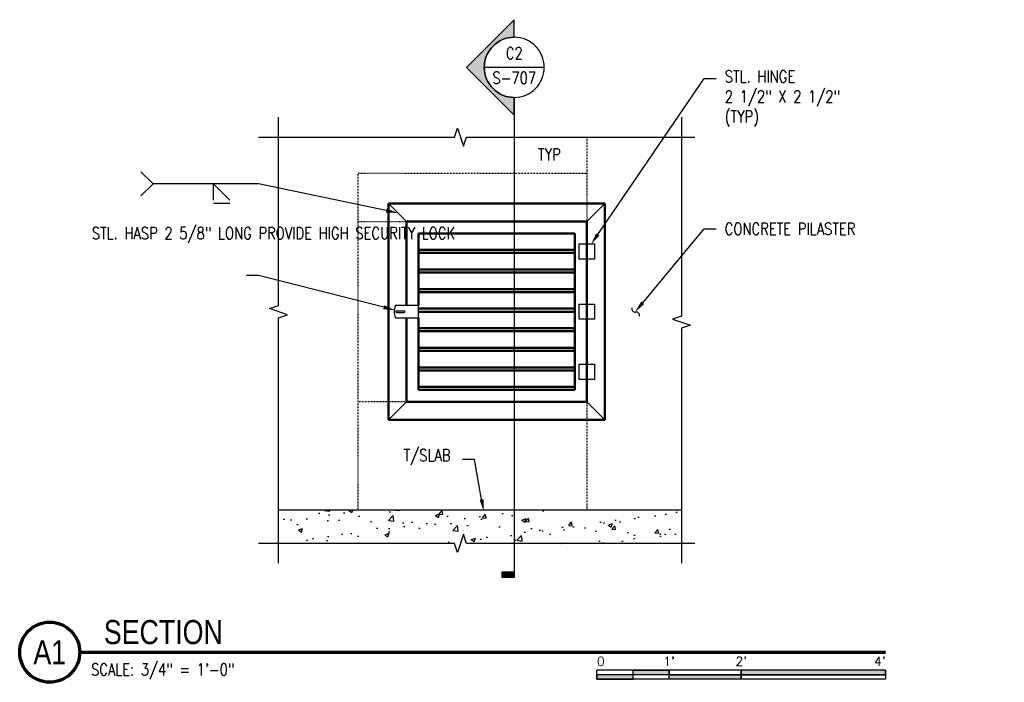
# Model space of a CAD drawing. Header units: inches. Extents: x 54 to 1490, y -286 to 93.
# Tile 1 of 22: x 54 to 218, y -29 to 82. Entities that reach past the tile are written whole.
import ezdxf
from ezdxf import colors
from ezdxf.entities.mleader import LeaderData, LeaderLine
from ezdxf.enums import TextEntityAlignment as Align
from ezdxf.math import Vec2, Vec3

# ---------------------------------------------------------------- set-up
doc = ezdxf.new("R2010")
doc.units = ezdxf.units.IN
doc.header["$MEASUREMENT"] = 0
doc.linetypes.add('Dash', pattern=[0.25, 0.125, -0.125])
for name, color, linetype in [('A-ANNO-NOTE', 2, 'Continuous'), ('A-DETL', 3, 'Continuous'), ('A-DETL-MEDM', 3, 'Continuous'), ('A-DETL-THIN', 1, 'Continuous'), ('A-FLOR', 5, 'Continuous'), ('A-FLOR-HDLN', 1, 'Dash'), ('A-FLOR-PATT', 8, 'Continuous'), ('A-WALL-HDLN', 1, 'Dash'), ('G-ANNO-SYMB', 2, 'Continuous'), ('G-ANNO-TEXT', 2, 'Continuous'), ('M-EQPM', 2, 'Continuous'), ('S-ANNO-NOTE', 2, 'Continuous'), ('S-ANNO-SYMB', 2, 'Continuous'), ('S-ANNO-TEXT', 2, 'Continuous')]:
    doc.layers.add(name, color=color, linetype=linetype)
doc.styles.add('Annotative', font='romans.shx', dxfattribs={"width": 0.8, "height": 0.125})
doc.styles.add('Arial', font='romans.shx', dxfattribs={"width": 0.8})
doc.styles.add('ROMANS', font='romans.shx', dxfattribs={"width": 0.8})
doc.styles.add('TITLES', font='swiss.ttf', dxfattribs={"width": 0.8, "height": 0.25})

# ---------------------------------------------------------------- blocks, each defined once
blk = doc.blocks.new('USM_Louver - USM_Louver-1291320-Section 13')
at = {"layer": 'M-EQPM', "lineweight": 50}
for p, q in [((168.08, 51), (168.08, 15)), ((204.08, 51), (168.08, 51)), ((204.08, 15), (204.08, 51)), ((201.08, 48), (171.08, 48)), ((171.08, 48), (171.08, 34)), ((171.08, 48), (201.08, 48)), ((171.08, 34), (171.08, 48)), ((201.08, 18), (201.08, 48)), ((201.08, 48), (201.08, 18)), ((173.08, 46), (199.08, 46)), ((173.08, 34), (173.08, 46)), ((199.08, 46), (199.08, 20)), ((173.08, 42.75), (173.08, 43.25)), ((173.08, 43.25), (199.08, 43.25)), ((173.08, 42.75), (199.08, 42.75)), ((199.08, 43.25), (199.08, 42.75)), ((173.08, 39.5), (173.08, 40)), ((173.08, 40), (199.08, 40)), ((173.08, 39.5), (199.08, 39.5)), ((199.08, 40), (199.08, 39.5)), ((173.08, 36.25), (173.08, 36.75)), ((173.08, 36.75), (199.08, 36.75)), ((173.08, 36.25), (199.08, 36.25)), ((199.08, 36.75), (199.08, 36.25)), ((173.08, 33.5), (199.08, 33.5)), ((173.08, 33), (199.08, 33)), ((199.08, 33.5), (199.08, 33)), ((171.08, 32), (171.08, 18)), ((171.08, 18), (171.08, 32)), ((173.08, 20), (173.08, 32)), ((173.08, 29.75), (173.08, 30.25)), ((173.08, 30.25), (199.08, 30.25)), ((173.08, 29.75), (199.08, 29.75)), ((199.08, 30.25), (199.08, 29.75)), ((173.08, 26.5), (173.08, 27)), ((173.08, 27), (199.08, 27)), ((173.08, 26.5), (199.08, 26.5)), ((199.08, 27), (199.08, 26.5)), ((173.08, 23.25), (173.08, 23.75)), ((173.08, 23.75), (199.08, 23.75)), ((173.08, 23.25), (199.08, 23.25)), ((199.08, 23.75), (199.08, 23.25)), ((173.08, 20), (173.08, 20.5)), ((199.08, 20.5), (173.08, 20.5)), ((173.08, 20), (199.08, 20)), ((199.08, 20), (173.08, 20)), ((199.08, 20.5), (199.08, 20)), ((171.08, 18), (201.08, 18)), ((201.08, 18), (171.08, 18)), ((168.08, 15), (204.08, 15))]:
    blk.add_line(p, q, dxfattribs=at)
blk = doc.blocks.new('*U18')
for points in [[(-2.625, -0.188), (-2.25, -0.188), (-2.25, -0.234), (-2.625, -0.234)], [(-1.5, -0.234), (0, -0.234), (0, -0.187), (-1.5, -0.187)], [(-3, -0.281), (-2.625, -0.281), (-2.625, -0.234), (-3, -0.234)], [(-2.25, -0.235), (-1.5, -0.235), (-1.5, -0.281), (-2.25, -0.281)]]:
    blk.add_hatch(color=256).paths.add_polyline_path(points)
for p, q in [((0, -0.187), (-3, -0.187)), ((-3, -0.281), (-3, -0.187)), ((-2.625, -0.281), (-2.625, -0.188)), ((-2.25, -0.281), (-2.25, -0.188)), ((-1.5, -0.281), (-1.5, -0.188)), ((0, -0.187), (0, -0.281)), ((0, -0.234), (-3, -0.234)), ((0, -0.281), (-3, -0.281))]:
    blk.add_line(p, q)
at = {"flags": 128}
for points in [[(-2.625, -0.188), (-2.25, -0.188), (-2.25, -0.234), (-2.625, -0.234), (-2.625, -0.188)], [(-1.5, -0.234), (0, -0.234), (0, -0.187), (-1.5, -0.187), (-1.5, -0.234)], [(-3, -0.281), (-2.625, -0.281), (-2.625, -0.234), (-3, -0.234), (-3, -0.281)], [(-2.25, -0.235), (-1.5, -0.235), (-1.5, -0.281), (-2.25, -0.281), (-2.25, -0.235)]]:
    blk.add_lwpolyline(points, close=True, dxfattribs=at)
at = {"style": 'Arial'}
blk.add_text('0', height=0.0937, dxfattribs=at).set_placement((-3, -0.094), align=Align.MIDDLE_LEFT)
for s, p in [("1'", (-2.25, -0.094)), ("2'", (-1.5, -0.094))]:
    blk.add_text(s, height=0.0937, dxfattribs=at).set_placement(p, align=Align.MIDDLE_CENTER)
blk.add_text("4'", height=0.0937, dxfattribs=at).set_placement((0, -0.094), align=Align.MIDDLE_RIGHT)
blk = doc.blocks.new('*U21')
at = {"lineweight": -3}
h = blk.add_hatch(color=256, dxfattribs=at)
edge = h.paths.add_edge_path()
edge.add_line((0, 0.312), (0, 0.495))
edge.add_line((0, 0.495), (0.495, 0))
edge.add_line((0.495, 0), (0, -0.495))
edge.add_line((0, -0.495), (0, -0.312))
edge.add_arc((0, 0), 0.312, 270, 450)
blk.add_hatch(color=256, dxfattribs=at).paths.add_polyline_path([(0, -5.238), (0, -5.3), (0.125, -5.3), (0.125, -5.238)])
for p, q in [((0.495, 0), (0, 0.495)), ((-0.312, 0), (0.312, 0)), ((0, -0.495), (0.495, 0))]:
    blk.add_line(p, q, dxfattribs=at)
at = {"linetype": 'Continuous', "lineweight": -3}
blk.add_line((0, -0.312), (0, -5.3), dxfattribs=at)
at = {"lineweight": -3, "flags": 128}
blk.add_lwpolyline([(0, 0.312), (0, 0.495), (0.495, 0), (0, -0.495), (0, -0.312, 1), (0, 0.312)], format="xyb", close=True, dxfattribs=at)
blk.add_lwpolyline([(0.016, 0.312), (0.016, 0.312)], dxfattribs=at)
blk.add_lwpolyline([(0.016, 0.312), (0.016, 0.312)], dxfattribs=at)
blk.add_lwpolyline([(0, -5.238), (0, -5.3), (0.125, -5.3), (0.125, -5.238), (0, -5.238)], close=True, dxfattribs=at)
at = {"lineweight": -3}
blk.add_circle((0, 0), 0.312, dxfattribs=at)
at = {"linetype": 'Continuous', "lineweight": -3, "style": 'Arial'}
blk.add_attdef('X#', text='', height=0.0938, dxfattribs=at).set_placement((0, 0.047), align=Align.BOTTOM_CENTER)
blk.add_attdef('X-###', text='', height=0.0938, dxfattribs=at).set_placement((0, -0.047), align=Align.TOP_CENTER)
blk = doc.blocks.new('HDR-Si_Weld-Symbol')
at = {"layer": 'A-ANNO-NOTE'}
for p, q in [((-1.098, 0), (-1.223, 0.125)), ((0, 0), (-1.098, 0)), ((-1.098, 0), (-1.223, -0.125)), ((-0.469, 0), (-0.3, -0.169)), ((-0.469, -0.169), (-0.469, 0)), ((-0.469, -0.2), (-0.3, -0.2))]:
    blk.add_line(p, q, dxfattribs=at)
blk = doc.blocks.new('*U17')
at = {"linetype": 'Continuous', "lineweight": 70}
blk.add_line((1.125, 0.625), (9.5, 0.625), dxfattribs=at)
at = {"lineweight": 70}
blk.add_circle((0.812, 0.625), 0.312, dxfattribs=at)
at = {"style": 'Arial'}
blk.add_attdef('DRAWING_AREA_TITLE', text='', height=0.187, dxfattribs=at).set_placement((1.374, 0.634), align=Align.BOTTOM_LEFT)
blk.add_attdef('X#', text='', height=0.187, dxfattribs=at).set_placement((0.812, 0.625), align=Align.MIDDLE_CENTER)
blk.add_attdef('SCALE:', text='', height=0.0938, dxfattribs=at).set_placement((1.374, 0.561), align=Align.TOP_LEFT)

msp = doc.modelspace()

# ---------------------------------------------------------------- hatches: boundary and pattern name
at = {"layer": 'A-FLOR-PATT', "lineweight": -3}
h = msp.add_hatch(dxfattribs=at)
h.set_pattern_fill('AR-CONC', color=8, style=0)
h.set_pattern_definition([(50, (-52.5015, 0), (7.1726, -0.62752), [0.75, -8.25]), (355, (-52.5015, 0), (-1.38751, 7.52192), [0.6, -6.6]), (100.4514, (-51.904, -0.052), (5.78509, 6.8944), [0.6374, -7.01142]), (46.184, (-52.5015, 2), (10.6724, -1.6552), [1.125, -12.375]), (96.6356, (-51.612, 1.862), (9.3466, 9.7412), [0.9561, -10.51714]), (351.184, (-52.501, 2), (9.3466, 9.7412), [0.9, -9.9]), (21, (-51.5015, 1.5), (5.96907, -4.02619), [0.75, -8.25]), (326, (-51.5015, 1.5), (2.43315, 7.2515), [0.6, -6.6]), (71.4514, (-51.004, 1.1645), (8.40222, 3.22531), [0.6374, -7.01142]), (37.5, (-52.5015, 0), (0.1216, 3.32894), [0, -6.52, 0, -6.7, 0, -6.625]), (7.5, (-52.5015, 0), (2.630695, 3.94412), [0, -3.82, 0, -6.37, 0, -2.525]), (327.5, (-54.7315, 0), (5.338224, -0.22555), [0, -2.5, 0, -7.8, 0, -10.35]), (317.5, (-55.7315, 0), (5.83186, 1.00105), [0, -3.25, 0, -5.18, 0, -7.35])])
h.paths.add_polyline_path([(127.0759, -7), (128.0759, -4), (128.5759, -5.5), (164.3259, -5.5), (164.3259, 0), (97.3259, 0), (97.3259, -5.5), (126.5759, -5.5)])

# ---------------------------------------------------------------- linework, layer by layer
at = {"layer": 'A-DETL-MEDM', "lineweight": -3}
for p, q in [((118.5759, 48), (115.5759, 51)), ((148.5759, 48), (151.5759, 51)), ((147.3259, 41.75), (147.3259, 44.25)), ((147.3259, 44.25), (149.8259, 44.25)), ((148.5759, 44.25), (148.5759, 41.75)), ((149.8259, 44.25), (149.8259, 41.75)), ((149.8259, 41.75), (147.3259, 41.75)), ((120.5759, 34), (116.758, 34)), ((116.8438, 32.875), (118.2788, 32.875)), ((120.5759, 31.6875), (120.5759, 34.3125)), ((147.3259, 31.75), (147.3259, 34.25)), ((147.3259, 34.25), (149.8259, 34.25)), ((148.5759, 34.25), (148.5759, 31.75)), ((149.8259, 34.25), (149.8259, 31.75)), ((116.758, 32), (120.5759, 32)), ((149.8259, 31.75), (147.3259, 31.75)), ((147.3259, 21.75), (147.3259, 24.25)), ((147.3259, 24.25), (149.8259, 24.25)), ((148.5759, 24.25), (148.5759, 21.75)), ((149.8259, 24.25), (149.8259, 21.75)), ((149.8259, 21.75), (147.3259, 21.75)), ((118.5759, 18), (115.5759, 15)), ((148.5759, 18), (151.5759, 15))]:
    msp.add_line(p, q, dxfattribs=at)
msp.add_arc((118.9813, 33), 2.4379, 155.783329, 204.216671, dxfattribs=at)
at = {"layer": 'A-DETL-THIN', "lineweight": -3}
for p, q in [((116.8438, 32.875), (116.8438, 33.125)), ((116.8438, 33.125), (118.2788, 33.125)), ((118.2788, 33.125), (118.2788, 32.875))]:
    msp.add_line(p, q, dxfattribs=at)
for centre, start, end in [((156.594, 33.4935), 166.019954, 279.307431), ((156.775, 32.389), 346.019954, 99.307431)]:
    msp.add_arc(centre, 0.5596, start, end, dxfattribs=at)
at = {"layer": 'A-FLOR', "lineweight": -3}
msp.add_line((164.3259, 0), (97.3259, 0), dxfattribs=at)
at = {"layer": 'A-FLOR-HDLN', "lineweight": -3}
for p, q in [((110.5759, 56), (148.5759, 56)), ((110.5759, 0.002), (110.5759, 56)), ((148.5759, 18), (148.5759, 15.002))]:
    msp.add_line(p, q, dxfattribs=at)
at = {"layer": 'A-WALL-HDLN', "lineweight": -3}
for p, q in [((148.5759, 62), (148.5759, 51.002)), ((148.5759, 50.998), (148.5759, 48)), ((110.5759, 48), (115.5739, 48)), ((115.5778, 48), (118.5739, 48)), ((115.5739, 18), (110.5759, 18)), ((118.5739, 18), (115.5778, 18)), ((148.5759, 14.998), (148.5759, 0.002))]:
    msp.add_line(p, q, dxfattribs=at)
at = {"layer": 'G-ANNO-SYMB', "lineweight": -3}
for p, q in [((97.3259, 34), (97.3259, 65.3125)), ((164.3259, 65.3125), (164.3259, 32.25)), ((126.5759, 62), (127.0759, 63.5)), ((127.0759, 63.5), (128.0759, 60.5)), ((94.0032, 62), (126.5759, 62)), ((128.0759, 60.5), (128.5759, 62)), ((128.5759, 62), (166.5532, 62)), ((95.8259, 33.5), (97.3259, 34)), ((98.8259, 32.5), (95.8259, 33.5)), ((97.3259, 32), (98.8259, 32.5)), ((97.3259, -8.8125), (97.3259, 32)), ((164.3259, 32.25), (162.8259, 31.75)), ((162.8259, 31.75), (165.8259, 30.75)), ((165.8259, 30.75), (164.3259, 30.25)), ((164.3259, 30.25), (164.3259, -8.8125)), ((128.0759, -4), (127.0759, -7)), ((128.5759, -5.5), (128.0759, -4)), ((126.5759, -5.5), (94.0032, -5.5)), ((127.0759, -7), (126.5759, -5.5)), ((166.5532, -5.5), (128.5759, -5.5))]:
    msp.add_line(p, q, dxfattribs=at)

# ---------------------------------------------------------------- block references
at = {"layer": 'A-ANNO-NOTE', "lineweight": -3, "xscale": 16, "yscale": 16, "zscale": 16}
msp.add_blockref('HDR-Si_Weld-Symbol', (94.0032, 54.2461), dxfattribs=at)
at = {"layer": 'A-DETL', "color": 8, "lineweight": -3}
msp.add_blockref('USM_Louver - USM_Louver-1291320-Section 13', (-52.5015, 0), dxfattribs=at)
at = {"layer": 'G-ANNO-SYMB', "lineweight": -3}
ref = msp.add_blockref('*U21', (136.5081, 73.6016), dxfattribs=dict(at, xscale=-16, yscale=16, zscale=16))
ref.add_attrib('X-###', 'S-707', dxfattribs={"layer": 'S-ANNO-SYMB', "color": 1, "linetype": 'Continuous', "lineweight": -2, "height": 2, "style": 'ROMANS', "width": 0.8}).set_placement((136.5081, 72.8516), align=Align.TOP_CENTER)
ref.add_attrib('X#', 'C2', dxfattribs={"layer": 'S-ANNO-TEXT', "color": 1, "linetype": 'Continuous', "lineweight": -2, "height": 2, "style": 'ROMANS', "width": 0.8}).set_placement((136.5081, 74.3516), align=Align.BOTTOM_CENTER)
at = {"layer": 'S-ANNO-SYMB', "lineweight": -3}
ref = msp.add_blockref('*U17', (46.2632, -33.5883), dxfattribs=dict(at, xscale=16, yscale=16, zscale=16))
ref.add_attrib('SCALE:', 'SCALE: 3/4" = 1\'-0"', dxfattribs={"layer": '0', "height": 2, "style": 'Annotative', "width": 0.796875}).set_placement((66.1398, -25.4656), align=Align.TOP_LEFT)
ref.add_attrib('DRAWING_AREA_TITLE', 'SECTION', dxfattribs={"layer": '0', "height": 4, "style": 'TITLES', "width": 0.796875}).set_placement((68.2519, -23.4458), align=Align.BOTTOM_LEFT)
ref.add_attrib('X#', 'A1', dxfattribs={"layer": '0', "height": 4, "style": 'TITLES', "width": 0.796875}).set_placement((59.2632, -23.5883), align=Align.MIDDLE_CENTER)
at = {"layer": 'S-ANNO-SYMB', "lineweight": -3, "xscale": 16, "yscale": 16, "zscale": 16}
msp.add_blockref('*U18', (198.2632, -23.5883), dxfattribs=at)

# ---------------------------------------------------------------- leaders
at = {"layer": 'G-ANNO-TEXT', "lineweight": -3}
ml = msp.add_multileader_mtext('Standard', dxfattribs=at)
ml.set_content('\\A1;STL. HINGE\\P2 1/2" X 2 1/2"\\P(TYP)', color=256, style='Annotative')
ml.set_leader_properties(color=1, linetype='ByLayer', lineweight=-1)
ml.build(insert=Vec2(0, 0))
ml.multileader.update_dxf_attribs({"text_right_attachment_type": 3, "dogleg_length": 0.125, "arrow_head_size": 2, "scale": 16})
ctx = ml.context
ctx.base_point, ctx.scale, ctx.char_height, ctx.arrow_head_size, ctx.landing_gap_size, ctx.plane_origin = Vec3(170.0664, 71.7551), 16, 2, 2, 1.44, Vec3(159.5091, 63.0468)
ctx.right_attachment = 3
notes = []
notes.append((ctx, [(0, (1, 1, 0), (168.0664, 71.7551), (1, 0), 2, [(0, [(149.2685, 44.1693)], 0, [])])]))
ctx.mtext.insert, ctx.mtext.width, ctx.mtext.flow_direction = Vec3(171.5064, 73.0885), 23.260912, 5
ml = msp.add_multileader_mtext('Standard', dxfattribs=at)
ml.set_content('CONCRETE PILASTER', color=256, style='Annotative')
ml.set_leader_properties(color=1, linetype='ByLayer', lineweight=-1)
ml.build(insert=Vec2(0, 0))
ml.multileader.update_dxf_attribs({"text_right_attachment_type": 3, "dogleg_length": 0.125, "arrow_head_size": 2, "scale": 16})
ctx = ml.context
ctx.base_point, ctx.scale, ctx.char_height, ctx.arrow_head_size, ctx.landing_gap_size, ctx.plane_origin = Vec3(170.0664, 46.7602), 16, 2, 2, 1.44, Vec3(159.4906, 38.0519)
ctx.right_attachment = 3
notes.append((ctx, [(0, (1, 1, 0), (168.0664, 46.7602), (1, 0), 2, [(0, [(156.594, 32.9339)], 0, [])])]))
ctx.mtext.insert, ctx.mtext.width, ctx.mtext.flow_direction = Vec3(171.5064, 47.7602), 23.260912, 5
ml = msp.add_multileader_mtext('Standard', dxfattribs=at)
ml.set_content('\\A1;STL. HASP 2 5/8" LONG PROVIDE HIGH SECURITY LOCK', color=256, style='Annotative')
ml.set_leader_properties(color=1, linetype='ByLayer', lineweight=-1)
ml.build(insert=Vec2(0, 0))
ml.multileader.update_dxf_attribs({"text_right_attachment_type": 3, "dogleg_length": 0.125, "arrow_head_size": 2, "scale": 16})
ctx = ml.context
ctx.base_point, ctx.scale, ctx.char_height, ctx.arrow_head_size, ctx.landing_gap_size, ctx.plane_origin = Vec3(64.8184, 46.0421), 16, 2, 2, 1.44, Vec3(65.0233, 44.935)
ctx.right_attachment = 3
notes.append((ctx, [(1, (1, 1, 0), (94.0032, 38.9945), (-1, 0), 2, [(0, [(116.7307, 33.2345)], 0, [])])]))
ctx.mtext.insert, ctx.mtext.width, ctx.mtext.defined_height, ctx.mtext.flow_direction = Vec3(66.2584, 47.0421), 29.951393, 12.6932, 5
ml = msp.add_multileader_mtext('Standard', dxfattribs=at)
ml.set_content('T/SLAB', color=256, style='Annotative')
ml.set_leader_properties(color=1, linetype='ByLayer', lineweight=-1)
ml.build(insert=Vec2(0, 0))
ml.multileader.update_dxf_attribs({"text_right_attachment_type": 3, "dogleg_length": 0.125, "arrow_head_size": 2, "scale": 16})
ctx = ml.context
ctx.base_point, ctx.scale, ctx.char_height, ctx.arrow_head_size, ctx.landing_gap_size, ctx.plane_origin = Vec3(116.6597, 8.8068), 16, 2, 2, 1.44, Vec3(117.4299, 23.9484)
ctx.right_attachment = 3
notes.append((ctx, [(1, (1, 1, 0), (129.9206, 8.4258), (-1, 0), 2, [(0, [(131.4268, -0.1925)], 0, [])])]))
ctx.mtext.insert, ctx.mtext.width, ctx.mtext.flow_direction = Vec3(118.0997, 10.1401), 23.260912, 5
at = {"layer": 'S-ANNO-NOTE', "lineweight": -3}
ml = msp.add_multileader_mtext('Standard', dxfattribs=at)
ml.set_content('\\pxt3.2,6.4,9.6,12.8,16,19.2,22.4,25.6,28.8,32,35.2,38.4,41.6,44.8,48,51.2,54.4,57.6,60.8,64,67.2,70.4,73.6,76.8,80,83.2,86.4,89.6,92.8,96,99.2,102.4;{\\C256; }', color=256, style='Annotative')
ml.set_leader_properties(color=256, linetype='ByLayer', lineweight=-1)
ml.build(insert=Vec2(0, 0))
ml.multileader.update_dxf_attribs({"has_dogleg": 0, "text_right_attachment_type": 3, "dogleg_length": 0.3594, "arrow_head_size": 2, "scale": 16})
ctx = ml.context
ctx.base_point, ctx.scale, ctx.char_height, ctx.arrow_head_size, ctx.landing_gap_size, ctx.plane_origin = Vec3(89.5232, 54.2461), 16, 2, 2, 1.44, Vec3(112.1241, 21.2034)
ctx.right_attachment, ctx.text_align_type = 3, 2
notes.append((ctx, [(1, (1, 1, 0), (99.7532, 54.2461), (-1, 0), 5.75, [(0, [(117.1796, 49.3963)], 0, [])])]))
ctx.mtext.insert, ctx.mtext.width, ctx.mtext.alignment, ctx.mtext.flow_direction = Vec3(92.5632, 55.2461), 46.56471, 3, 5
for ctx, leaders in notes:
    for number, flags, end, landing, length, lines in leaders:
        leader = LeaderData()
        leader.index, (leader.has_last_leader_line, leader.has_dogleg_vector, leader.attachment_direction) = number, flags
        leader.last_leader_point, leader.dogleg_vector, leader.dogleg_length = Vec3(end), Vec3(landing), length
        for number, points, colour, breaks in lines:
            line = LeaderLine()
            line.index, line.vertices, line.color, line.breaks = number, Vec3.list(points), colors.encode_raw_color(colour), breaks
            leader.lines.append(line)
        ctx.leaders.append(leader)

# ---------------------------------------------------------------- next in the draw order: texts
at = {"layer": 'A-ANNO-NOTE', "lineweight": -3, "insert": (140.4613, 59.1258), "char_height": 2, "width": 4.434646, "attachment_point": 4, "line_spacing_factor": 0.981704, "style": 'Annotative', "bg_fill": 2}
msp.add_mtext('\\pxt3.2,6.4,9.6,12.8,16,19.2,22.4,25.6,28.8,32,35.2,38.4,41.6,44.8,48,51.2,54.4,57.6,60.8,64,67.2,70.4,73.6,76.8,80,83.2,86.4,89.6,92.8,96,99.2,102.4;{TYP}', dxfattribs=at)

doc.saveas('drawing.dxf')
